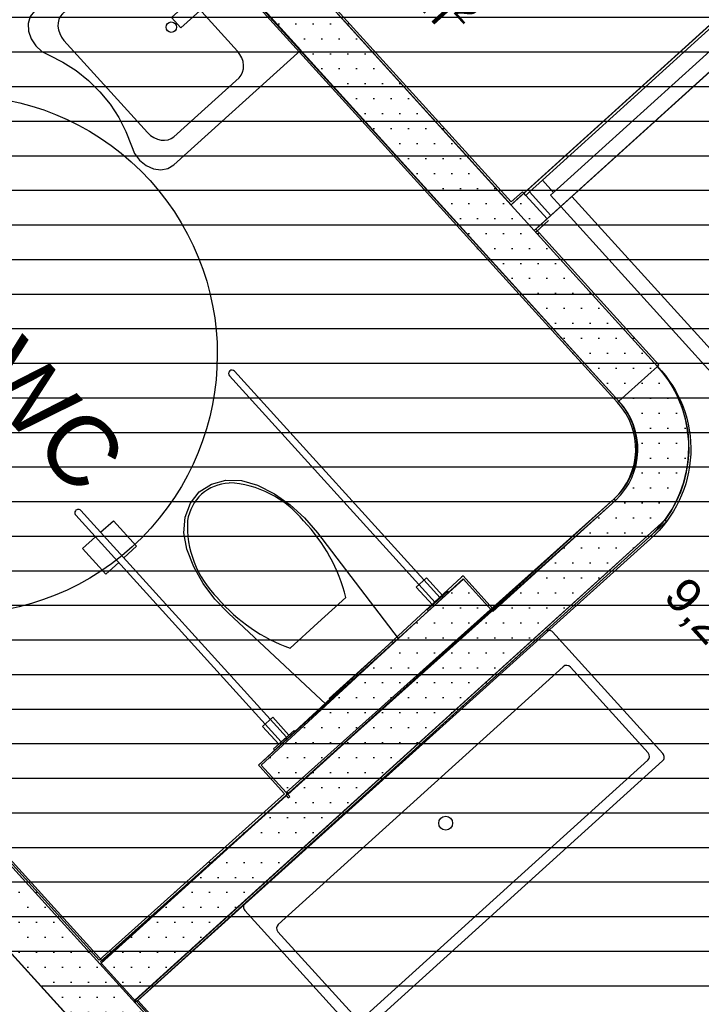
# Model space of a CAD drawing. Header units: millimetres. Extents: x 15275 to 121491, y 18097 to 137945.
# Tile 40 of 57: x 82752 to 84721, y 95545 to 98392. Entities that reach past the tile are written whole.
import ezdxf
from ezdxf.enums import TextEntityAlignment as Align

# ---------------------------------------------------------------- set-up
doc = ezdxf.new("R2010")
doc.units = ezdxf.units.MM
doc.header["$LTSCALE"] = 0.5
doc.header["$MEASUREMENT"] = 0
doc.linetypes.add('PLINE', pattern=[0])
doc.layers.add('234- Vinduer_ dører_ porter', color=7, linetype='Continuous', lineweight=0)
for name, color, linetype in [('242- Ikke-bærende innervegger IARK', 7, 'Continuous'), ('242- Ikke-bærende innervegger IARK (Skravur)', 7, 'Continuous'), ('242- Ikke-bærende innervegger IARK (Skravur)(Nye konstruksjoner)', 7, 'Continuous'), ('242- Ikke-bærende innervegger IARK(Nye konstruksjoner)', 7, 'Continuous'), ('244- Vinduer_ dører_ foldevegger', 7, 'Continuous'), ('27-- Fast inventar', 7, 'Continuous'), ('315- Utstyr for sanitærinstallasjoner', 7, 'Continuous'), ('315- Utstyr for sanitærinstallasjoner(Nye konstruksjoner)', 7, 'Continuous'), ('862- M___Nettoareal', 7, 'Continuous'), ('862- M___Nettoareal(Polylinje)', 7, 'Continuous'), ('862- M___Nettoareal(Tekst)', 7, 'Continuous'), ('862- M___P- og S-ROM', 7, 'Continuous'), ('862- M___P- og S-ROM(Polylinje)', 7, 'Continuous'), ('862- M___P- og S-ROM(Tekst)', 7, 'Continuous')]:
    doc.layers.add(name, color=color, linetype=linetype)
doc.styles.add('GENERATED_STYLE_1', font='arial.ttf')
pattern_1 = [(0, (0, 0), (0, 86.60254), [0, -50]), (0, (25, 43.3), (0, 86.60254), [0, -50])]

# ---------------------------------------------------------------- blocks, each defined once
blk = doc.blocks.new('Foaje_104_4', base_point=(78860.3, 93925.8))
at = {"layer": '862- M___Nettoareal(Polylinje)', "linetype": 'PLINE', "flags": 128}
blk.add_lwpolyline([(74684.2, 95031.3), (70888.3, 91591.7), (75417.5, 86593.4), (78255.8, 89194.3), (78430.7, 89001.2), (78430.7, 89001.2), (79330.6, 88008.2), (82580.7, 90953.2), (82372.6, 91182.9), (82765.2, 91538.7), (82973.3, 91309), (86151.8, 94189.1), (85249, 95185.4), (84117.3, 94160), (81179.7, 97399.4), (83982.6, 99936.7), (82237.7, 101864.1), (79434.8, 99326.8), (78364.6, 100503.7), (73824.6, 96391.7)], close=True, dxfattribs=at)
at = {"layer": '862- M___Nettoareal(Tekst)', "style": 'GENERATED_STYLE_1'}
for tag, height, p in [('ROOM_NUMBER', 100, (78863, 94368.2)), ('ROOM_NAME', 200, (78746.5, 94239.8)), ('DUMMY_861', 100, (79016.6, 94221.4)), ('DUMMY_863', 100, (78513.6, 94074.6)), ('DUMMY_862', 200, (79207.1, 93776.9))]:
    blk.add_attdef(tag, text='', height=height, rotation=312.1619, dxfattribs=at).set_placement(p, align=Align.TOP_LEFT)
blk = doc.blocks.new('WC D +H__11', base_point=(85420.5, 96853.6))
at = {"layer": '862- M___P- og S-ROM(Polylinje)', "linetype": 'PLINE', "flags": 128}
blk.add_lwpolyline([(83251.6, 98872), (84594.6, 97389.9, -0.35547), (84617.2, 96946.1), (83086, 95557.7), (84082.4, 94473.4), (88819.9, 98766.2), (85664, 101073.7)], format="xyb", close=True, dxfattribs=at)
at = {"layer": '862- M___P- og S-ROM(Tekst)', "insert": (84953, 97216.6), "char_height": 100, "attachment_point": 1, "rotation": 312.1619, "style": 'GENERATED_STYLE_1'}
blk.add_mtext('\\A1;{\\pql;\\pt0,12050;\\fArial|b0|i0|c0|p0;\\W1.000000;17,5\\fArial|b0|i0|c0|p0;\\W1.000000;\\A1{\\H.66x;\\S^  ;}\\fArial|b0|i0|c0|p0;\\W1.000000; m\\fArial|b0|i0|c0|p0;\\W1.000000;\\A1{\\H.66x;\\S2^  ;}}', dxfattribs=at)
at = {"layer": '862- M___P- og S-ROM(Tekst)', "style": 'GENERATED_STYLE_1'}
for tag, height, p in [('ROOM_NAME', 200, (85204, 97398.1)), ('DUMMY_862', 100, (84971, 97232.9)), ('DUMMY_861', 200, (85986.4, 96579.7))]:
    blk.add_attdef(tag, text='', height=height, rotation=312.1619, dxfattribs=at).set_placement(p, align=Align.TOP_LEFT)
blk = doc.blocks.new('Forrom_107_14', base_point=(85135.4, 96602.9))
at = {"layer": '862- M___Nettoareal(Polylinje)', "linetype": 'PLINE', "flags": 128}
blk.add_lwpolyline([(84077.9, 94469.3), (86291.2, 96474.6), (85839.7, 96972.9, -0.438994), (85860.6, 97396.7), (88021.9, 99363.1), (86883, 100178.7), (84238.8, 97782.6), (84594.6, 97389.9, -0.426738), (84574.3, 96891.1), (83092.6, 95556.6)], format="xyb", close=True, dxfattribs=at)
at = {"layer": '862- M___Nettoareal(Tekst)', "insert": (84704.4, 96808.7), "char_height": 100, "attachment_point": 1, "rotation": 312.1619, "style": 'GENERATED_STYLE_1'}
blk.add_mtext('\\A1;{\\pql;\\pt0,12050;\\fArial|b0|i0|c0|p0;\\W1.000000;9,2\\fArial|b0|i0|c0|p0;\\W1.000000;\\A1{\\H.66x;\\S^  ;}\\fArial|b0|i0|c0|p0;\\W1.000000; m\\fArial|b0|i0|c0|p0;\\W1.000000;\\A1{\\H.66x;\\S2^  ;}}', dxfattribs=at)
at = {"layer": '862- M___Nettoareal(Tekst)', "style": 'GENERATED_STYLE_1'}
for tag, height, p in [('ROOM_NUMBER', 100, (85071.8, 97118.5)), ('ROOM_NAME', 200, (84955.3, 96990.2)), ('DUMMY_861', 100, (85225.4, 96971.8)), ('DUMMY_863', 100, (84722.4, 96825)), ('DUMMY_862', 200, (85548.5, 96380.8))]:
    blk.add_attdef(tag, text='', height=height, rotation=312.1619, dxfattribs=at).set_placement(p, align=Align.TOP_LEFT)
blk = doc.blocks.new('HC WC_104B_15', base_point=(82630.8, 97439.8))
at = {"layer": '862- M___Nettoareal(Polylinje)', "linetype": 'PLINE', "flags": 128}
blk.add_lwpolyline([(81418.3, 97405), (82990.8, 95669.6), (84469.5, 97006.7, 0.414485), (84483.4, 97289.2), (83042.3, 98876.6)], format="xyb", close=True, dxfattribs=at)
at = {"layer": '862- M___Nettoareal(Tekst)', "style": 'GENERATED_STYLE_1'}
for tag, height, p in [('ROOM_NUMBER', 100, (82551.9, 97972.4)), ('ROOM_NAME', 200, (82435.4, 97844)), ('DUMMY_861', 100, (82766.8, 97757.8)), ('DUMMY_863', 100, (82202.4, 97678.8)), ('DUMMY_862', 200, (83059.2, 97200.9))]:
    blk.add_attdef(tag, text='', height=height, rotation=312.1619, dxfattribs=at).set_placement(p, align=Align.TOP_LEFT)
blk = doc.blocks.new('WC_107C_18', base_point=(84088, 98688.4))
at = {"layer": '862- M___Nettoareal(Polylinje)', "linetype": 'PLINE', "flags": 128}
blk.add_lwpolyline([(84171.6, 97856.7), (84998.1, 98605.6), (84077.2, 99619.9), (83251.7, 98871.9)], close=True, dxfattribs=at)
at = {"layer": '862- M___Nettoareal(Tekst)', "insert": (83800.1, 98736), "char_height": 100, "attachment_point": 1, "rotation": 312.1619, "style": 'GENERATED_STYLE_1'}
blk.add_mtext('\\A1;{\\pql;\\pt0,12050;\\fArial|b0|i0|c0|p0;\\W1.000000;1,5\\fArial|b0|i0|c0|p0;\\W1.000000;\\A1{\\H.66x;\\S^  ;}\\fArial|b0|i0|c0|p0;\\W1.000000; m\\fArial|b0|i0|c0|p0;\\W1.000000;\\A1{\\H.66x;\\S2^  ;}}', dxfattribs=at)
at = {"layer": '862- M___Nettoareal(Tekst)', "style": 'GENERATED_STYLE_1'}
for tag, height, p in [('ROOM_NUMBER', 100, (84167.6, 99045.8)), ('ROOM_NAME', 200, (84051.1, 98917.5)), ('DUMMY_861', 100, (84387.7, 98825.7)), ('DUMMY_863', 100, (83818.1, 98752.3)), ('DUMMY_862', 200, (84357.8, 98624.5))]:
    blk.add_attdef(tag, text='', height=height, rotation=312.1619, dxfattribs=at).set_placement(p, align=Align.TOP_LEFT)
blk = doc.blocks.new('Dør[7]')
at = {"layer": '234- Vinduer_ dører_ porter', "linetype": 'PLINE'}
blk.add_arc((84315.1, 97851.8), 714, 312.1807, 42.1807, dxfattribs=at)
at = {"layer": '244- Vinduer_ dører_ foldevegger', "linetype": 'PLINE'}
for p, q in [((84816.3, 98440.9), (84208.7, 97890.3)), ((84810.6, 98424.9), (84773.5, 98391.3)), ((84810.6, 98424.9), (84821.7, 98435)), ((84872.3, 98356.7), (84810.6, 98424.9)), ((84821.7, 98435), (84816.3, 98440.9)), ((84883.5, 98366.8), (84821.7, 98435)), ((84883.5, 98366.8), (84821.7, 98435)), ((84883.5, 98366.8), (84821.7, 98435)), ((84262.2, 97928), (84773.5, 98391.3)), ((84773.5, 98391.3), (84805.8, 98355.7)), ((84883.5, 98366.8), (84275.8, 97816.2)), ((84805.8, 98355.7), (84814.6, 98363.8)), ((84814.6, 98363.8), (84844.2, 98331.2)), ((84872.3, 98356.7), (84883.5, 98366.8)), ((84805.8, 98355.7), (84294.4, 97892.4)), ((84844.2, 98331.2), (84872.3, 98356.7)), ((84262.2, 97928), (84225.2, 97894.4)), ((84294.4, 97892.4), (84262.2, 97928)), ((84214, 97884.3), (84208.7, 97890.3)), ((84225.2, 97894.4), (84214, 97884.3)), ((84275.8, 97816.2), (84214, 97884.3)), ((84275.8, 97816.2), (84214, 97884.3)), ((84275.8, 97816.2), (84214, 97884.3)), ((84225.2, 97894.4), (84286.9, 97826.2)), ((84285.5, 97884.4), (84294.4, 97892.4)), ((84315.1, 97851.8), (84285.5, 97884.4)), ((84315.1, 97851.8), (84347.7, 97881.3)), ((84347.7, 97881.3), (84827.1, 97352.2)), ((84286.9, 97826.2), (84315.1, 97851.8)), ((84794.5, 97322.7), (84315.1, 97851.8)), ((84286.9, 97826.2), (84275.8, 97816.2)), ((84827.1, 97352.2), (84794.5, 97322.7))]:
    blk.add_line(p, q, dxfattribs=at)
blk = doc.blocks.new('WC handikap[21]', base_point=(83740.7, 96508.2))
at = {"layer": '315- Utstyr for sanitærinstallasjoner', "linetype": 'PLINE'}
for p, q in [((82985.2, 96910), (83022.3, 96943.6)), ((83022.3, 96943.6), (83089.4, 96869.5)), ((82933.4, 96863), (82970.4, 96896.6)), ((83000.5, 96788.9), (82933.4, 96863)), ((83089.4, 96869.5), (83052.4, 96835.9)), ((83037.6, 96822.5), (83000.5, 96788.9)), ((83694.3, 96721.6), (83613.6, 96648.5)), ((83613.6, 96648.5), (83532.9, 96575.3))]:
    blk.add_line(p, q, dxfattribs=at)
at = {"layer": '315- Utstyr for sanitærinstallasjoner', "linetype": 'PLINE', "flags": 128}
for points in [[(83952.2, 96706.6), (83967, 96720.1), (83372.8, 97375.9, 1), (83358, 97362.4)], [(83507.6, 96303.8), (83522.4, 96317.2), (82928.2, 96973, 1), (82913.4, 96959.6)]]:
    blk.add_lwpolyline(points, format="xyb", close=True, dxfattribs=at)
for points in [[(83282.1, 96761.9), (83254.8, 96810.6), (83234.4, 96861.4), (83226.1, 96908.7), (83229.6, 96954), (83244.8, 96994.3), (83270.7, 97026.9), (83305.6, 97049.5), (83347.2, 97060.6), (83392.6, 97059.7), (83438.9, 97046.7), (83487.5, 97021.5), (83533.2, 96989.5), (83575, 96951.5), (83611.8, 96908.6), (83845.1, 96602.9), (83636.2, 96413.5), (83354.9, 96675.8), (83315.8, 96716.6)], [(83944.8, 96699.9), (83897.8, 96751.8), (83927.5, 96778.7), (83974.5, 96726.8)], [(83930, 96686.5), (83989.3, 96740.2), (83992.6, 96736.5), (83933.3, 96682.8)], [(83831.8, 96590.8), (83649.5, 96425.6), (83646.2, 96429.3), (83828.5, 96594.5)], [(83500.2, 96297), (83453.2, 96348.9), (83482.8, 96375.8), (83529.8, 96323.9)], [(83485.4, 96283.6), (83544.7, 96337.3), (83548, 96333.6), (83488.7, 96279.9)]]:
    blk.add_lwpolyline(points, close=True, dxfattribs=at)
at = {"layer": '315- Utstyr for sanitærinstallasjoner', "linetype": 'PLINE'}
for centre, major_axis, start_param, end_param in [((83378.2, 96907), (-101.8, 112.3), 5.650681, 6.277324), ((83371.6, 96782.3), (-188.8, 208.3), 4.656662, 5.55725), ((83379.4, 96908.1), (-101.8, 112.3), 0.005861, 0.632505), ((83504.2, 96902.4), (-188.8, 208.3), 0.725939, 1.626528), ((83264.5, 96649.3), (-312.5, 344.9), 4.182987, 4.736007), ((83647, 96995.9), (-312.5, 344.9), 1.547181, 2.100201)]:
    blk.add_ellipse(centre, major_axis=major_axis, ratio=0.913716, start_param=start_param, end_param=end_param, dxfattribs=at)
blk = doc.blocks.new('Skilt handikap[29]', base_point=(81513.2, 97475.6))
at = {"layer": '27-- Fast inventar', "linetype": 'PLINE', "flags": 128}
blk.add_lwpolyline([(83128.4, 97927, -1), (82016.8, 96919.8, -1)], format="xyb", close=True, dxfattribs=at)
blk = doc.blocks.new('Servant[30]', base_point=(83362.1, 98526.7))
at = {"layer": '315- Utstyr for sanitærinstallasjoner', "linetype": 'PLINE'}
for p, q in [((83090.1, 98590), (83080.2, 98588.6)), ((83100.5, 98589.3), (83090.1, 98590)), ((83063.4, 98580), (82874.9, 98409.1)), ((83071.2, 98585.2), (83063.4, 98580)), ((83080.2, 98588.6), (83071.2, 98585.2)), ((83110.9, 98586.6), (83100.5, 98589.3)), ((83121.2, 98582), (83110.9, 98586.6)), ((83130.7, 98575.7), (83121.2, 98582)), ((83139.4, 98567.8), (83130.7, 98575.7)), ((83381.1, 98301), (83139.4, 98567.8)), ((82864.7, 98393.2), (82862.3, 98383.6)), ((82868.9, 98401.9), (82864.7, 98393.2)), ((82874.9, 98409.1), (82868.9, 98401.9)), ((82862.3, 98383.6), (82862, 98373.2)), ((82862, 98373.2), (82863.6, 98362.5)), ((82863.6, 98362.5), (82867.2, 98351.9)), ((82867.2, 98351.9), (82872.5, 98341.7)), ((82872.5, 98341.7), (82879.5, 98332.4)), ((82879.5, 98332.4), (83121.3, 98065.6)), ((83388.1, 98291.7), (83381.1, 98301)), ((83393.4, 98281.5), (83388.1, 98291.7)), ((83397, 98270.9), (83393.4, 98281.5)), ((83395.9, 98240.2), (83398.3, 98249.8)), ((83398.7, 98260.2), (83397, 98270.9)), ((83398.3, 98249.8), (83398.7, 98260.2)), ((83197.2, 98053.4), (83385.7, 98224.3)), ((83385.7, 98224.3), (83391.7, 98231.5)), ((83391.7, 98231.5), (83395.9, 98240.2)), ((83121.3, 98065.6), (83129.9, 98057.7)), ((83129.9, 98057.7), (83139.5, 98051.4)), ((83139.5, 98051.4), (83149.7, 98046.8)), ((83189.4, 98048.2), (83197.2, 98053.4)), ((83149.7, 98046.8), (83160.2, 98044.1)), ((83160.2, 98044.1), (83170.5, 98043.4)), ((83170.5, 98043.4), (83180.4, 98044.8)), ((83180.4, 98044.8), (83189.4, 98048.2))]:
    blk.add_line(p, q, dxfattribs=at)
at = {"layer": '315- Utstyr for sanitærinstallasjoner', "linetype": 'PLINE', "flags": 128}
for points in [[(83074.4, 98027.3), (83083.4, 98005.4), (83097.9, 97986), (83116.7, 97970.8), (83138, 97961.2), (83159.7, 97958.1), (83180, 97961.9), (83196.7, 97972.1), (83563.6, 98304.4), (83160.7, 98749.1), (82793.9, 98416.7), (82782.1, 98401), (82776.4, 98381.2), (82777.3, 98359.3), (82784.7, 98337.2), (82798, 98317), (82816, 98300.6), (82836.8, 98289.5), (82876.7, 98269.6), (82914.9, 98245), (82950.7, 98216.2), (82983.4, 98183.6), (83012.6, 98147.8), (83037.8, 98109.4), (83058.5, 98069)], [(83190.5, 98398.2), (83217.3, 98368.6), (83317.4, 98459.2), (83290.5, 98488.9)]]:
    blk.add_lwpolyline(points, close=True, dxfattribs=at)
at = {"layer": '315- Utstyr for sanitærinstallasjoner', "linetype": 'PLINE'}
blk.add_circle((83189.8, 98370.6), 15, dxfattribs=at)
blk = doc.blocks.new('Servant[31]', base_point=(83836.6, 96230.5))
at = {"layer": '315- Utstyr for sanitærinstallasjoner(Nye konstruksjoner)', "linetype": 'PLINE'}
for p, q in [((84321.8, 96521.5), (83499, 95776.4)), ((84567.8, 96272.1), (84343, 96520.4)), ((83744, 95505.8), (84566.8, 96250.9)), ((83498, 95755.2), (83722.8, 95506.9))]:
    blk.add_line(p, q, dxfattribs=at)
at = {"layer": '315- Utstyr for sanitærinstallasjoner(Nye konstruksjoner)', "linetype": 'PLINE', "flags": 128}
blk.add_lwpolyline([(84270.2, 96623.1), (83402.9, 95837.8, 0.414214), (83401.9, 95816.6), (83720.7, 95464.5, 0.414214), (83741.9, 95463.5), (84609.2, 96248.8, 0.414214), (84610.2, 96270), (84291.4, 96622.1, 0.414214)], format="xyb", close=True, dxfattribs=at)
at = {"layer": '315- Utstyr for sanitærinstallasjoner(Nye konstruksjoner)', "linetype": 'PLINE'}
blk.add_circle((83982.7, 96069.1), 20, dxfattribs=at)
for centre, start, end in [((84331.9, 96510.3), 42.1619, 132.1619), ((84556.7, 96262), 312.1619, 42.1619), ((83509.1, 95765.3), 132.1619, 222.1619), ((83733.9, 95517), 222.1619, 312.1619)]:
    blk.add_arc(centre, 15, start, end, dxfattribs=at)

msp = doc.modelspace()

# ---------------------------------------------------------------- hatches: boundary and pattern name
at = {"linetype": 'Continuous'}
h = msp.add_hatch(dxfattribs=at)
h.set_pattern_fill('Linjer_100_mm', color=256, style=0, pattern_type=2)
h.set_pattern_definition([(0, (82690.75, 100198.98), (0, 100), [])])
h.paths.add_polyline_path([(76541.9, 104456.1), (78855.1, 100947.8), (78366.4, 100505.3), (79435, 99327), (80642.8, 100421.5), (82388.6, 98494.8), (81181.5, 97401), (84115.5, 94165.7), (86598.9, 96415.9), (86414.5, 96586.2), (88839.6, 98786.4), (85664.5, 101059.1), (83261.9, 102803.8), (78502.1, 106232.2)])
at = {"layer": '242- Ikke-bærende innervegger IARK (Skravur)', "linetype": 'Continuous'}
h = msp.add_hatch(dxfattribs=at)
h.set_pattern_fill('Eksisterende_konstruksjon', color=256, style=0, pattern_type=2)
h.set_pattern_definition(pattern_1)
h.paths.add_polyline_path([(84594.6, 97389.9), (83150.9, 98983.1), (83039.8, 98882.4), (84483.4, 97289.2)])
h = msp.add_hatch(dxfattribs=at)
h.set_pattern_fill('Eksisterende_konstruksjon', color=256, style=0, pattern_type=2)
h.set_pattern_definition(pattern_1)
h.paths.add_polyline_path([(83035.3, 98878.4), (84479, 97285.2), (84483.4, 97289.2), (83039.8, 98882.4)])
h = msp.add_hatch(dxfattribs=at)
h.set_pattern_fill('Eksisterende_konstruksjon', color=256, style=0, pattern_type=2)
h.set_pattern_definition(pattern_1)
h.paths.add_polyline_path([(83255.7, 98867.5), (84171.6, 97856.7), (84176.1, 97860.7), (83260.1, 98871.5)])
h = msp.add_hatch(dxfattribs=at)
h.set_pattern_fill('Eksisterende_konstruksjon', color=256, style=0, pattern_type=2)
h.set_pattern_definition(pattern_1)
h.paths.add_polyline_path([(84208.7, 97890.3), (84171.6, 97856.7), (84238.8, 97782.6), (84275.8, 97816.2)])
h = msp.add_hatch(dxfattribs=at)
h.set_pattern_fill('Eksisterende_konstruksjon', color=256, style=0, pattern_type=2)
h.set_pattern_definition(pattern_1)
h.paths.add_polyline_path([(84238.8, 97782.6), (84594.6, 97389.9), (84599.1, 97394), (84243.2, 97786.6)])
h = msp.add_hatch(dxfattribs=at)
h.set_pattern_fill('Eksisterende_konstruksjon', color=256, style=0, pattern_type=2)
h.set_pattern_definition(pattern_1)
h.paths.add_polyline_path([(81280.4, 97288.2), (83949.7, 94342.4), (84075.1, 94457.2), (81406.4, 97402.4)])
h = msp.add_hatch(dxfattribs=at)
h.set_pattern_fill('Eksisterende_konstruksjon', color=256, style=0, pattern_type=2)
h.set_pattern_definition(pattern_1)
h.paths.add_polyline_path([(81410.4, 97397.9), (82984.3, 95660.9), (82988.8, 95665), (81414.9, 97401.9)])
h = msp.add_hatch(dxfattribs=at)
h.set_pattern_fill('Eksisterende_konstruksjon', color=256, style=0, pattern_type=2)
h.set_pattern_definition(pattern_1)
h.paths.add_polyline_path([(84570.3, 96895.6, 0.414214), (84594.6, 97389.9), (84483.5, 97289.2, -0.414214), (84469.6, 97006.7)])
h = msp.add_hatch(dxfattribs=at)
h.set_pattern_fill('Eksisterende_konstruksjon', color=256, style=0, pattern_type=2)
h.set_pattern_definition(pattern_1)
h.paths.add_polyline_path([(84473.7, 97002.3, 0.414214), (84483.4, 97289.3), (84479, 97285.2, -0.414214), (84469.6, 97006.7)])
h = msp.add_hatch(dxfattribs=at)
h.set_pattern_fill('Eksisterende_konstruksjon', color=256, style=0, pattern_type=2)
h.set_pattern_definition(pattern_1)
h.paths.add_polyline_path([(84469.6, 97006.7), (82981.2, 95673.3), (82985.3, 95668.8), (84473.6, 97002.3)])
h = msp.add_hatch(dxfattribs=at)
h.set_pattern_fill('Eksisterende_konstruksjon', color=256, style=0, pattern_type=2)
h.set_pattern_definition(pattern_1)
h.paths.add_polyline_path([(84469.6, 97006.7), (82987.5, 95663.8), (83088.2, 95552.6), (84570.3, 96895.6)])
h = msp.add_hatch(dxfattribs=at)
h.set_pattern_fill('Eksisterende_konstruksjon', color=256, style=0, pattern_type=2)
h.set_pattern_definition(pattern_1)
h.paths.add_polyline_path([(84469.6, 97006.8), (84114.8, 96685.3), (84118.8, 96680.8), (84473.7, 97002.3)])
h = msp.add_hatch(dxfattribs=at)
h.set_pattern_fill('Eksisterende_konstruksjon', color=256, style=0, pattern_type=2)
h.set_pattern_definition(pattern_1)
h.paths.add_polyline_path([(84617.2, 96946.1), (83081, 95554.2), (83085.1, 95549.8), (84621.2, 96941.7)])
h = msp.add_hatch(dxfattribs=at)
h.set_pattern_fill('Eksisterende_konstruksjon', color=256, style=0, pattern_type=2)
h.set_pattern_definition(pattern_1)
h.paths.add_polyline_path([(83521.9, 96148), (84114.7, 96685.2), (84034.1, 96774.1), (83441.3, 96236.9)])
h = msp.add_hatch(dxfattribs=at)
h.set_pattern_fill('Eksisterende_konstruksjon', color=256, style=0, pattern_type=2)
h.set_pattern_definition(pattern_1)
h.paths.add_polyline_path([(84028.7, 96780), (83445.8, 96241.1), (83449.9, 96236.7), (84032.8, 96775.6)])
h = msp.add_hatch(dxfattribs=at)
h.set_pattern_fill('Eksisterende_konstruksjon', color=256, style=0, pattern_type=2)
h.set_pattern_definition(pattern_1)
h.paths.add_polyline_path([(84028.7, 96780), (84032.8, 96775.6), (84033.1, 96784.1)])
h = msp.add_hatch(dxfattribs=at)
h.set_pattern_fill('Eksisterende_konstruksjon', color=256, style=0, pattern_type=2)
h.set_pattern_definition(pattern_1)
h.paths.add_polyline_path([(84032.8, 96775.6), (84037.2, 96779.7), (84033.1, 96784.1)])
h = msp.add_hatch(dxfattribs=at)
h.set_pattern_fill('Eksisterende_konstruksjon', color=256, style=0, pattern_type=2)
h.set_pattern_definition(pattern_1)
h.paths.add_polyline_path([(84032.8, 96775.6), (84114.7, 96685.2), (84119.2, 96689.2), (84037.2, 96779.7)])
h = msp.add_hatch(dxfattribs=at)
h.set_pattern_fill('Eksisterende_konstruksjon', color=256, style=0, pattern_type=2)
h.set_pattern_definition(pattern_1)
h.paths.add_polyline_path([(83441.4, 96237), (83449.9, 96236.7), (83445.8, 96241.1)])
h = msp.add_hatch(dxfattribs=at)
h.set_pattern_fill('Eksisterende_konstruksjon', color=256, style=0, pattern_type=2)
h.set_pattern_definition(pattern_1)
h.paths.add_polyline_path([(83449.9, 96236.7), (83441.4, 96237), (83445.5, 96232.6), (83449.9, 96236.6)])
h = msp.add_hatch(dxfattribs=at)
h.set_pattern_fill('Eksisterende_konstruksjon', color=256, style=0, pattern_type=2)
h.set_pattern_definition(pattern_1)
h.paths.add_polyline_path([(84077.9, 94469.3), (84082.4, 94473.4), (83089.5, 95553.8), (83085.1, 95549.8)])
at = {"layer": '242- Ikke-bærende innervegger IARK (Skravur)(Nye konstruksjoner)', "linetype": 'Continuous'}
h = msp.add_hatch(dxfattribs=at)
h.set_pattern_fill('Eksisterende_konstruksjon', color=256, style=0, pattern_type=2)
h.set_pattern_definition(pattern_1)
h.paths.add_polyline_path([(84176.1, 97860.7), (84208.7, 97890.3), (84204.6, 97894.7), (84172, 97865.2)])
h = msp.add_hatch(dxfattribs=at)
h.set_pattern_fill('Eksisterende_konstruksjon', color=256, style=0, pattern_type=2)
h.set_pattern_definition(pattern_1)
h.paths.add_polyline_path([(84275.8, 97816.2), (84238.8, 97782.6), (84242.8, 97778.2), (84279.8, 97811.7)])
h = msp.add_hatch(dxfattribs=at)
h.set_pattern_fill('Eksisterende_konstruksjon', color=256, style=0, pattern_type=2)
h.set_pattern_definition(pattern_1)
h.paths.add_polyline_path([(83445.5, 96232.6), (83517.2, 96153.4), (83521.6, 96157.4), (83449.9, 96236.6)])
h = msp.add_hatch(dxfattribs=at)
h.set_pattern_fill('Eksisterende_konstruksjon', color=256, style=0, pattern_type=2)
h.set_pattern_definition(pattern_1)
h.paths.add_polyline_path([(83521.2, 96149), (83527.4, 96142.2), (83531.8, 96146.2), (83525.7, 96153)])
h = msp.add_hatch(dxfattribs=at)
h.set_pattern_fill('Eksisterende_konstruksjon', color=256, style=0, pattern_type=2)
h.set_pattern_definition(pattern_1)
h.paths.add_polyline_path([(83529.3, 96154.7), (83526.4, 96158), (83522, 96153.9), (83524.9, 96150.7)])

# ---------------------------------------------------------------- linework, layer by layer
at = {"layer": '242- Ikke-bærende innervegger IARK', "linetype": 'PLINE'}
for p, q in [((84214, 97884.3), (84208.7, 97890.3)), ((84275.8, 97816.2), (84214, 97884.3))]:
    msp.add_line(p, q, dxfattribs=at)
at = {"layer": '242- Ikke-bærende innervegger IARK', "linetype": 'PLINE', "flags": 128}
for points in [[(84171.6, 97856.7), (83150.9, 98983.1)], [(83039.8, 98882.4), (84483.4, 97289.2)], [(84060.5, 97756), (83039.8, 98882.4)], [(83039.4, 98873.9), (84479, 97285.2)], [(83255.7, 98867.5), (84171.6, 97856.7)], [(84172, 97865.2), (83260.1, 98871.5)], [(84208.7, 97890.3), (84176.1, 97860.7)], [(84243.2, 97786.6), (84275.8, 97816.2)], [(84594.6, 97389.9), (84238.8, 97782.6)], [(84238.8, 97782.6), (84594.6, 97389.9)], [(84599.1, 97394), (84243.2, 97786.6)], [(84483.4, 97289.2), (84127.6, 97681.9)], [(81179.7, 97399.4), (83949.7, 94342.4)], [(84075.1, 94457.2), (81406.4, 97402.4)], [(81406.4, 97402.4), (82984.3, 95660.9)], [(82981.2, 95673.3), (81414.9, 97401.9)], [(84594.6, 97389.9), (84599.1, 97394)], [(84483.4, 97289.2), (84594.6, 97389.9)], [(84594.6, 97389.9), (84483.5, 97289.2)], [(84483.4, 97289.3), (84479, 97285.2)], [(84479, 97285.2), (84483.4, 97289.2)], [(84469.6, 97006.7), (83521.6, 96157.4)], [(83525.7, 96153), (84473.6, 97002.3)], [(84469.6, 97006.8), (84114.8, 96685.3)], [(84118.8, 96680.8), (84473.7, 97002.3)], [(84469.6, 97006.7), (84119.2, 96689.2)], [(84473.7, 97002.3), (84469.6, 97006.8)], [(84617.2, 96946.1), (83085.5, 95558.2)], [(83089.5, 95553.8), (84621.2, 96941.7)], [(84621.2, 96941.7), (84617.2, 96946.1)], [(83088.2, 95552.6), (84570.3, 96895.6)], [(84034.1, 96774.1), (83441.3, 96236.9)], [(84028.7, 96780), (83441.4, 96237)], [(83449.9, 96236.7), (84032.8, 96775.6)], [(84033.1, 96784.1), (84028.7, 96780)], [(84032.8, 96775.6), (84114.7, 96685.2)], [(84119.2, 96689.2), (84033.1, 96784.1)], [(83526.4, 96152.1), (84114.7, 96685.2)], [(84114.7, 96685.2), (83529.3, 96154.7)], [(84114.8, 96685.3), (84118.8, 96680.8)], [(83441.4, 96237), (83445.5, 96232.6)], [(83517.2, 96153.4), (82981.2, 95673.3)], [(82985.3, 95668.8), (83521.2, 96149)], [(83522, 96148.1), (82987.5, 95663.8)], [(83521.9, 96148), (83522, 96148.1)], [(82984.3, 95660.9), (82988.8, 95665)], [(82988.8, 95665), (82985.3, 95668.8)], [(82987.5, 95663.8), (83088.2, 95552.6)], [(83081, 95554.2), (83085.1, 95549.8)], [(83085.1, 95549.8), (84077.9, 94469.3)], [(84082.4, 94473.4), (83089.5, 95553.8)]]:
    msp.add_lwpolyline(points, dxfattribs=at)
at = {"layer": '242- Ikke-bærende innervegger IARK', "linetype": 'PLINE'}
for centre, radius, start, end in [((84335.3, 97154.9), 350, 312.1807, 42.1807), ((84335.3, 97154.9), 200, 312.1807, 42.1807), ((84335.1, 97150.7), 197, 313.0597, 43.0597), ((84335.1, 97150.7), 203, 313.0597, 43.0597)]:
    msp.add_arc(centre, radius, start, end, dxfattribs=at)
at = {"layer": '242- Ikke-bærende innervegger IARK(Nye konstruksjoner)', "linetype": 'PLINE', "flags": 128}
for points in [[(84204.6, 97894.7), (84172, 97865.2)], [(84176.1, 97860.7), (84208.7, 97890.3)], [(84208.7, 97890.3), (84204.6, 97894.7)], [(84275.8, 97816.2), (84238.8, 97782.6)], [(84242.8, 97778.2), (84279.8, 97811.7)], [(83445.5, 96232.6), (83517.2, 96153.4)], [(83521.6, 96157.4), (83449.9, 96236.7)], [(83521.2, 96149), (83527.4, 96142.2)], [(83526.4, 96158), (83522, 96153.9)], [(83522, 96153.9), (83524.9, 96150.7)], [(83531.8, 96146.2), (83525.7, 96153)], [(83529.3, 96154.7), (83526.4, 96158)], [(83527.4, 96142.2), (83531.8, 96146.2)]]:
    msp.add_lwpolyline(points, dxfattribs=at)

# ---------------------------------------------------------------- block references
at = {"layer": '244- Vinduer_ dører_ foldevegger', "linetype": 'PLINE'}
msp.add_blockref('Dør[7]', (0, 0), dxfattribs=at)
at = {"layer": '27-- Fast inventar', "linetype": 'PLINE'}
msp.add_blockref('Skilt handikap[29]', (81513.2, 97475.6), dxfattribs=at)
at = {"layer": '315- Utstyr for sanitærinstallasjoner', "linetype": 'PLINE'}
for name, p in [('Servant[30]', (83362.1, 98526.7)), ('WC handikap[21]', (83740.7, 96508.2))]:
    msp.add_blockref(name, p, dxfattribs=at)
at = {"layer": '315- Utstyr for sanitærinstallasjoner(Nye konstruksjoner)', "linetype": 'PLINE'}
msp.add_blockref('Servant[31]', (83836.6, 96230.5), dxfattribs=at)
at = {"layer": '862- M___Nettoareal', "linetype": 'Continuous'}
for name, p in [('Foaje_104_4', (78860.3, 93925.8)), ('Forrom_107_14', (85135.4, 96602.9))]:
    msp.add_blockref(name, p, dxfattribs=at)
ref = msp.add_blockref('WC_107C_18', (84088, 98688.4), dxfattribs=at)
ref.add_attrib('ROOM_NAME', 'WC', dxfattribs={"layer": '862- M___Nettoareal(Tekst)', "color": 7, "height": 200, "rotation": 312.1619, "style": 'GENERATED_STYLE_1'}).set_placement((84051.1, 98917.5), align=Align.TOP_LEFT)
ref.add_attrib('ROOM_NUMBER', '107C', dxfattribs={"layer": '862- M___Nettoareal(Tekst)', "color": 7, "height": 100, "rotation": 312.1619, "style": 'GENERATED_STYLE_1'}).set_placement((84167.6, 99045.8), align=Align.TOP_LEFT)
ref = msp.add_blockref('HC WC_104B_15', (82630.8, 97439.8), dxfattribs=at)
ref.add_attrib('ROOM_NAME', 'HC WC', dxfattribs={"layer": '862- M___Nettoareal(Tekst)', "color": 7, "height": 200, "rotation": 312.1619, "style": 'GENERATED_STYLE_1'}).set_placement((82435.4, 97844), align=Align.TOP_LEFT)
at = {"layer": '862- M___P- og S-ROM', "linetype": 'Continuous'}
msp.add_blockref('WC D +H__11', (85420.5, 96853.6), dxfattribs=at)

doc.saveas('drawing.dxf')
